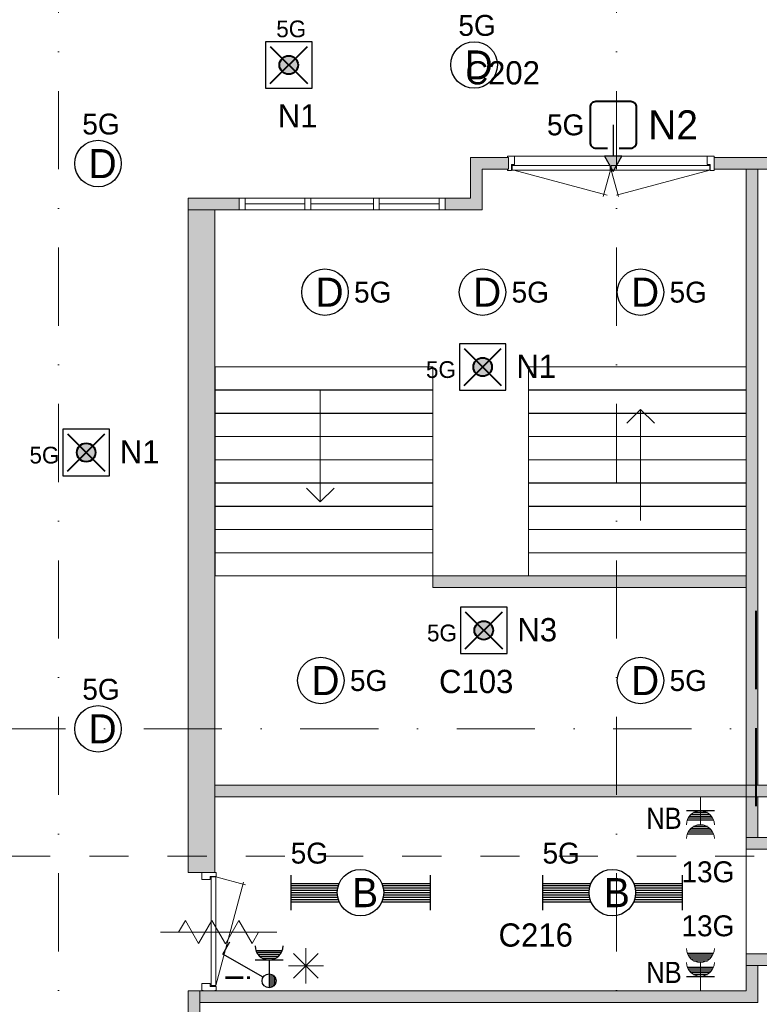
# Model space of a CAD drawing. Header units: millimetres. Extents: x 84337 to 168437, y -3060 to 56340.
# Tile 45 of 84: x 93987 to 100348, y 36099 to 44570. Entities that reach past the tile are written whole.
import ezdxf
from ezdxf.enums import TextEntityAlignment as Align
from ezdxf.xclip import XClip

# ---------------------------------------------------------------- set-up
doc = ezdxf.new("R2010")
doc.units = ezdxf.units.MM
for name, pattern in [('DGN1', [504.6, 0, -504.6]), ('DGN2', [672.8, 336.4, -336.4]), ('DGN3', [1009.2, 672.8, -336.4]), ('DGN4', [1345.6, 672.8, -336.4, 0, -336.4])]:
    doc.linetypes.add(name, pattern=pattern)
for name, color, linetype in [('1', 7, 'Continuous'), ('12', 7, 'Continuous'), ('16', 7, 'Continuous'), ('17', 7, 'Continuous'), ('18', 7, 'Continuous'), ('20', 7, 'Continuous'), ('24', 7, 'Continuous'), ('30', 7, 'Continuous'), ('32', 7, 'Continuous'), ('33', 7, 'Continuous'), ('48', 7, 'Continuous'), ('5', 7, 'Continuous'), ('54', 7, 'Continuous'), ('56', 7, 'Continuous'), ('58', 7, 'Continuous'), ('61', 7, 'Continuous'), ('62', 7, 'Continuous')]:
    doc.layers.add(name, color=color, linetype=linetype)
doc.styles.add('dgn001', font='dgn001.shx')
doc.styles.add('dgn003', font='dgn003.shx')

# ---------------------------------------------------------------- blocks, each defined once
blk = doc.blocks.new('EA19')
at = {"layer": '18', "color": 3, "linetype": 'Continuous', "lineweight": 30}
for p, q in [((-600, 150), (-600, -150)), ((600, 150), (600, -150)), ((-600, 80), (-182, 80)), ((-600, 60), (-190, 60)), ((-600, 40), (-195, 40)), ((-600, 20), (-200, 20)), ((-600, 0), (-200, 0)), ((182, 80), (600, 80)), ((190, 60), (600, 60)), ((195, 40), (600, 40)), ((200, 20), (600, 20)), ((200, 0), (600, 0)), ((-600, -20), (-200, -20)), ((-600, -40), (-195, -40)), ((-600, -60), (-190, -60)), ((-600, -80), (-182, -80)), ((182, -80), (600, -80)), ((190, -60), (600, -60)), ((195, -40), (600, -40)), ((200, -20), (600, -20))]:
    blk.add_line(p, q, dxfattribs=at)
blk.add_circle((0, 0), 200, dxfattribs=at)
at = {"layer": '18', "color": 1, "linetype": 'Continuous', "lineweight": 0, "style": 'dgn001'}
blk.add_text('5G', height=180, dxfattribs=at).set_placement((-600, 250))
at = {"layer": '18', "color": 2, "linetype": 'Continuous', "lineweight": 13, "style": 'dgn001'}
blk.add_text('B', height=250, dxfattribs=at).set_placement((39.7, 0), align=Align.MIDDLE_CENTER)
blk = doc.blocks.new('EA110')
at = {"layer": '18', "color": 3, "linetype": 'Continuous', "lineweight": 30}
for p, q in [((-600, 150), (-600, -150)), ((600, 150), (600, -150)), ((-600, 80), (-182, 80)), ((-600, 60), (-190, 60)), ((-600, 40), (-195, 40)), ((-600, 20), (-200, 20)), ((-600, 0), (-200, 0)), ((182, 80), (600, 80)), ((190, 60), (600, 60)), ((195, 40), (600, 40)), ((200, 20), (600, 20)), ((200, 0), (600, 0)), ((-600, -20), (-200, -20)), ((-600, -40), (-195, -40)), ((-600, -60), (-190, -60)), ((-600, -80), (-182, -80)), ((182, -80), (600, -80)), ((190, -60), (600, -60)), ((195, -40), (600, -40)), ((200, -20), (600, -20))]:
    blk.add_line(p, q, dxfattribs=at)
blk.add_circle((0, 0), 200, dxfattribs=at)
at = {"layer": '18', "color": 1, "linetype": 'Continuous', "lineweight": 0, "style": 'dgn001'}
blk.add_text('5G', height=180, dxfattribs=at).set_placement((-600, 250))
at = {"layer": '18', "color": 2, "linetype": 'Continuous', "lineweight": 13, "style": 'dgn001'}
blk.add_text('B', height=250, dxfattribs=at).set_placement((39.7, 0), align=Align.MIDDLE_CENTER)
blk = doc.blocks.new('ED94')
at = {"layer": '20'}
h = blk.add_hatch(color=4, dxfattribs=at)
edge = h.paths.add_edge_path()
edge.add_arc((-0.4, -0.1), 80, 0, 360)
at = {"layer": '20', "color": 4, "linetype": 'Continuous', "lineweight": 40}
for p, q in [((-160, 160), (160, -160)), ((-160, -160), (160, 160))]:
    blk.add_line(p, q, dxfattribs=at)
at = {"layer": '20', "color": 3, "linetype": 'Continuous', "lineweight": 30, "flags": 128}
blk.add_lwpolyline([(-200, -200), (200, -200), (200, 200), (-200, 200), (-200, -200)], dxfattribs=at)
at = {"layer": '20', "color": 4, "linetype": 'Continuous', "lineweight": 40}
blk.add_circle((-0.4, -0.1), 80, dxfattribs=at)
at = {"layer": '20', "color": 2, "linetype": 'Continuous', "lineweight": 30, "style": 'dgn001'}
blk.add_text('N3', height=200, dxfattribs=at).set_placement((288.8, -94.4))
at = {"layer": '20', "color": 1, "linetype": 'Continuous', "lineweight": 13, "style": 'dgn001'}
blk.add_text('5G', height=144, dxfattribs=at).set_placement((-231.2, -94.4), align=Align.RIGHT)
blk = doc.blocks.new('ED98')
at = {"layer": '20'}
h = blk.add_hatch(color=4, dxfattribs=at)
edge = h.paths.add_edge_path()
edge.add_arc((-0.4, -0.1), 80, 0, 360)
at = {"layer": '20', "color": 4, "linetype": 'Continuous', "lineweight": 40}
for p, q in [((-160, 160), (160, -160)), ((-160, -160), (160, 160))]:
    blk.add_line(p, q, dxfattribs=at)
at = {"layer": '20', "color": 3, "linetype": 'Continuous', "lineweight": 30, "flags": 128}
blk.add_lwpolyline([(-200, -200), (200, -200), (200, 200), (-200, 200), (-200, -200)], dxfattribs=at)
at = {"layer": '20', "color": 4, "linetype": 'Continuous', "lineweight": 40}
blk.add_circle((-0.4, -0.1), 80, dxfattribs=at)
at = {"layer": '20', "color": 1, "linetype": 'Continuous', "lineweight": 13, "style": 'dgn001'}
blk.add_text('5G', height=144, dxfattribs=at).set_placement((21.2, 238.4), align=Align.CENTER)
at = {"layer": '20', "color": 2, "linetype": 'Continuous', "lineweight": 30, "style": 'dgn001'}
blk.add_text('N1', height=200, dxfattribs=at).set_placement((76.6, -337.6), align=Align.TOP_CENTER)
blk = doc.blocks.new('ED99')
at = {"layer": '20'}
h = blk.add_hatch(color=4, dxfattribs=at)
edge = h.paths.add_edge_path()
edge.add_arc((-0.4, -0.1), 80, 0, 360)
at = {"layer": '20', "color": 4, "linetype": 'Continuous', "lineweight": 40}
for p, q in [((-160, 160), (160, -160)), ((-160, -160), (160, 160))]:
    blk.add_line(p, q, dxfattribs=at)
at = {"layer": '20', "color": 3, "linetype": 'Continuous', "lineweight": 30, "flags": 128}
blk.add_lwpolyline([(-200, -200), (200, -200), (200, 200), (-200, 200), (-200, -200)], dxfattribs=at)
at = {"layer": '20', "color": 4, "linetype": 'Continuous', "lineweight": 40}
blk.add_circle((-0.4, -0.1), 80, dxfattribs=at)
at = {"layer": '20', "color": 2, "linetype": 'Continuous', "lineweight": 30, "style": 'dgn001'}
blk.add_text('N1', height=200, dxfattribs=at).set_placement((288.8, -94.4))
at = {"layer": '20', "color": 1, "linetype": 'Continuous', "lineweight": 13, "style": 'dgn001'}
blk.add_text('5G', height=144, dxfattribs=at).set_placement((-231.2, -94.4), align=Align.RIGHT)
blk = doc.blocks.new('ED921')
at = {"layer": '20'}
h = blk.add_hatch(color=4, dxfattribs=at)
edge = h.paths.add_edge_path()
edge.add_arc((-0.4, -0.1), 80, 0, 360)
at = {"layer": '20', "color": 4, "linetype": 'Continuous', "lineweight": 40}
for p, q in [((-160, 160), (160, -160)), ((-160, -160), (160, 160))]:
    blk.add_line(p, q, dxfattribs=at)
at = {"layer": '20', "color": 3, "linetype": 'Continuous', "lineweight": 30, "flags": 128}
blk.add_lwpolyline([(-200, -200), (200, -200), (200, 200), (-200, 200), (-200, -200)], dxfattribs=at)
at = {"layer": '20', "color": 4, "linetype": 'Continuous', "lineweight": 40}
blk.add_circle((-0.4, -0.1), 80, dxfattribs=at)
at = {"layer": '20', "color": 2, "linetype": 'Continuous', "lineweight": 30, "style": 'dgn001'}
blk.add_text('N1', height=200, dxfattribs=at).set_placement((288.8, -94.4))
at = {"layer": '20', "color": 1, "linetype": 'Continuous', "lineweight": 13, "style": 'dgn001'}
blk.add_text('5G', height=144, dxfattribs=at).set_placement((-231.2, -94.4), align=Align.RIGHT)
blk = doc.blocks.new('EG22')
at = {"layer": '20'}
blk.add_hatch(color=3, dxfattribs=at).paths.add_polyline_path([(0, -600), (75, -470), (-75, -470)])
at = {"layer": '20', "color": 3, "linetype": 'Continuous', "lineweight": 30}
blk.add_line((0, -200), (0, -470), dxfattribs=at)
at = {"layer": '20', "color": 4, "linetype": 'Continuous', "lineweight": 40, "flags": 128}
blk.add_lwpolyline([(50, -400), (150, -400), (150, -400.2, 0.414214), (200, -350.2), (200, -350), (200, -50), (200, -50.2, 0.414214), (150, -0.2), (150, 0), (-150, 0), (-150, -0.2, 0.414214), (-200, -50.2), (-200, -50), (-200, -350), (-200, -350.2, 0.414214), (-150, -400.2), (-150, -400), (-50, -400)], format="xyb", dxfattribs=at)
at = {"layer": '20', "color": 3, "linetype": 'Continuous', "lineweight": 30, "flags": 128}
blk.add_lwpolyline([(0, -600), (75, -470), (-75, -470), (0, -600)], dxfattribs=at)
at = {"layer": '20', "color": 2, "linetype": 'DGN1', "lineweight": 13, "style": 'dgn001'}
blk.add_text('N2', height=250, dxfattribs=at).set_placement((301, -200), align=Align.MIDDLE_LEFT)
at = {"layer": '20', "color": 1, "linetype": 'DGN1', "lineweight": 0, "style": 'dgn001'}
blk.add_text('5G', height=180, dxfattribs=at).set_placement((-249, -200), align=Align.MIDDLE_RIGHT)
blk = doc.blocks.new('EC6124')
at = {"layer": '18', "color": 3, "linetype": 'Continuous', "lineweight": 30}
blk.add_circle((0, 0), 200, dxfattribs=at)
at = {"layer": '18', "color": 1, "linetype": 'Continuous', "lineweight": 13, "style": 'dgn001'}
blk.add_text('5G', height=180, dxfattribs=at).set_placement((25.5, 250), align=Align.CENTER)
at = {"layer": '18', "color": 2, "linetype": 'Continuous', "lineweight": 13, "style": 'dgn001'}
blk.add_text('D', height=250, dxfattribs=at).set_placement((39.6, 0), align=Align.MIDDLE_CENTER)
blk = doc.blocks.new('EC6125')
at = {"layer": '18', "color": 3, "linetype": 'Continuous', "lineweight": 30}
blk.add_circle((0, 0), 200, dxfattribs=at)
at = {"layer": '18', "color": 1, "linetype": 'Continuous', "lineweight": 13, "style": 'dgn001'}
blk.add_text('5G', height=180, dxfattribs=at).set_placement((25.5, 250), align=Align.CENTER)
at = {"layer": '18', "color": 2, "linetype": 'Continuous', "lineweight": 13, "style": 'dgn001'}
blk.add_text('D', height=250, dxfattribs=at).set_placement((39.6, 0), align=Align.MIDDLE_CENTER)
blk = doc.blocks.new('EC6126')
at = {"layer": '18', "color": 3, "linetype": 'Continuous', "lineweight": 30}
blk.add_circle((0, 0), 200, dxfattribs=at)
at = {"layer": '18', "color": 1, "linetype": 'Continuous', "lineweight": 13, "style": 'dgn001'}
blk.add_text('5G', height=180, dxfattribs=at).set_placement((25.5, 250), align=Align.CENTER)
at = {"layer": '18', "color": 2, "linetype": 'Continuous', "lineweight": 13, "style": 'dgn001'}
blk.add_text('D', height=250, dxfattribs=at).set_placement((39.6, 0), align=Align.MIDDLE_CENTER)
blk = doc.blocks.new('EC6458')
at = {"layer": '18', "color": 3, "linetype": 'Continuous', "lineweight": 30}
blk.add_circle((-0.01, 0), 200, dxfattribs=at)
at = {"layer": '18', "color": 2, "linetype": 'Continuous', "lineweight": 13, "style": 'dgn001'}
blk.add_text('D', height=249.99, dxfattribs=at).set_placement((39.635, -0.005), align=Align.MIDDLE_CENTER)
at = {"layer": '18', "color": 1, "linetype": 'Continuous', "lineweight": 13, "style": 'dgn001'}
blk.add_text('5G', height=180, dxfattribs=at).set_placement((249.98, 0), align=Align.MIDDLE_LEFT)
blk = doc.blocks.new('EC6459')
at = {"layer": '18', "color": 3, "linetype": 'Continuous', "lineweight": 30}
blk.add_circle((-0.01, 0), 200, dxfattribs=at)
at = {"layer": '18', "color": 2, "linetype": 'Continuous', "lineweight": 13, "style": 'dgn001'}
blk.add_text('D', height=249.99, dxfattribs=at).set_placement((39.635, -0.005), align=Align.MIDDLE_CENTER)
at = {"layer": '18', "color": 1, "linetype": 'Continuous', "lineweight": 13, "style": 'dgn001'}
blk.add_text('5G', height=180, dxfattribs=at).set_placement((249.98, 0), align=Align.MIDDLE_LEFT)
blk = doc.blocks.new('EC6460')
at = {"layer": '18', "color": 3, "linetype": 'Continuous', "lineweight": 30}
blk.add_circle((-0.01, 0), 200, dxfattribs=at)
at = {"layer": '18', "color": 2, "linetype": 'Continuous', "lineweight": 13, "style": 'dgn001'}
blk.add_text('D', height=249.99, dxfattribs=at).set_placement((39.635, -0.005), align=Align.MIDDLE_CENTER)
at = {"layer": '18', "color": 1, "linetype": 'Continuous', "lineweight": 13, "style": 'dgn001'}
blk.add_text('5G', height=180, dxfattribs=at).set_placement((249.98, 0), align=Align.MIDDLE_LEFT)
blk = doc.blocks.new('EC6461')
at = {"layer": '18', "color": 3, "linetype": 'Continuous', "lineweight": 30}
blk.add_circle((-0.01, 0), 200, dxfattribs=at)
at = {"layer": '18', "color": 2, "linetype": 'Continuous', "lineweight": 13, "style": 'dgn001'}
blk.add_text('D', height=249.99, dxfattribs=at).set_placement((39.635, -0.005), align=Align.MIDDLE_CENTER)
at = {"layer": '18', "color": 1, "linetype": 'Continuous', "lineweight": 13, "style": 'dgn001'}
blk.add_text('5G', height=180, dxfattribs=at).set_placement((249.98, 0), align=Align.MIDDLE_LEFT)
blk = doc.blocks.new('EC6462')
at = {"layer": '18', "color": 3, "linetype": 'Continuous', "lineweight": 30}
blk.add_circle((-0.01, 0), 200, dxfattribs=at)
at = {"layer": '18', "color": 2, "linetype": 'Continuous', "lineweight": 13, "style": 'dgn001'}
blk.add_text('D', height=249.99, dxfattribs=at).set_placement((39.635, -0.005), align=Align.MIDDLE_CENTER)
at = {"layer": '18', "color": 1, "linetype": 'Continuous', "lineweight": 13, "style": 'dgn001'}
blk.add_text('5G', height=180, dxfattribs=at).set_placement((249.98, 0), align=Align.MIDDLE_LEFT)
blk = doc.blocks.new('EM18')
at = {"layer": '16', "color": 3, "linetype": 'Continuous', "lineweight": 30}
for p, q in [((-112, 320), (112, 320)), ((-105, 305), (105, 305)), ((-95, 288), (95, 288)), ((-82, 272), (82, 272)), ((-60, 255), (60, 255)), ((-112, 200), (112, 200)), ((-105, 185), (105, 185)), ((-120, 120), (120, 120)), ((-95, 168), (95, 168)), ((-82, 152), (82, 152)), ((-60, 135), (60, 135))]:
    blk.add_line(p, q, dxfattribs=at)
at = {"layer": '16', "color": 3, "linetype": 'Continuous', "lineweight": 0}
blk.add_line((0, 240), (0, 0), dxfattribs=at)
for centre in [(0, 360), (0, 240)]:
    blk.add_arc(centre, 120, 180, 0, dxfattribs=at)
at = {"layer": '16', "color": 2, "linetype": 'Continuous', "lineweight": 0, "style": 'dgn001'}
blk.add_text('13G', height=180, dxfattribs=at).set_placement((64.5, 465), align=Align.CENTER)
blk = doc.blocks.new('EM110')
at = {"layer": '16', "color": 3, "linetype": 'Continuous', "lineweight": 0}
blk.add_line((0, -240), (0, 0), dxfattribs=at)
at = {"layer": '16', "color": 3, "linetype": 'Continuous', "lineweight": 30}
for p, q in [((120, -120), (-120, -120)), ((95, -168), (-95, -168)), ((82, -152), (-82, -152)), ((60, -135), (-60, -135)), ((112, -200), (-112, -200)), ((105, -185), (-105, -185)), ((112, -320), (-112, -320)), ((105, -305), (-105, -305)), ((95, -288), (-95, -288)), ((82, -272), (-82, -272)), ((60, -255), (-60, -255))]:
    blk.add_line(p, q, dxfattribs=at)
at = {"layer": '16', "color": 3, "linetype": 'Continuous', "lineweight": 0}
for centre in [(0, -240), (0, -360)]:
    blk.add_arc(centre, 120, 0, 180, dxfattribs=at)
at = {"layer": '16', "color": 2, "linetype": 'Continuous', "lineweight": 0, "style": 'dgn001'}
blk.add_text('13G', height=180, dxfattribs=at).set_placement((64.5, -555), align=Align.TOP_CENTER)
blk = doc.blocks.new('EK61')
at = {"layer": '1', "color": 3, "linetype": 'Continuous', "lineweight": 30}
for p, q in [((-398, 230), (-338, 335)), ((-112, 260), (112, 260)), ((-50, 30), (-398, 230)), ((-120, 180), (120, 180)), ((-105, 245), (105, 245)), ((-95, 228), (95, 228)), ((-82, 212), (82, 212)), ((-60, 195), (60, 195)), ((0, 180), (0, 60)), ((0, 60), (0, -60)), ((15, 58), (15, -58)), ((32, 50), (32, -50)), ((48, 35), (48, -35))]:
    blk.add_line(p, q, dxfattribs=at)
blk.add_circle((0, 0), 60, dxfattribs=at)
blk.add_arc((0, 300), 120, 180, 0, dxfattribs=at)
blk = doc.blocks.new('79B1032')
at = {"layer": '12', "color": 92, "linetype": 'Continuous', "lineweight": 0, "true_color": 0x00e100}
for p, q in [((-343.72, 0), (-285.98, 100.02)), ((-285.98, 100.02), (-171.88, -97.62)), ((-171.88, -97.62), (-57.68, 100.18)), ((-57.68, 100.18), (58, -100.18)), ((58, -100.18), (173.68, 100.18)), ((173.68, 100.18), (287.88, -97.62)), ((287.88, -97.62), (344.24, 0))]:
    blk.add_line(p, q, dxfattribs=at)
at = {"layer": '12', "color": 7, "linetype": 'Continuous', "lineweight": 0}
blk.add_line((500.48, 0), (-500.5, 0), dxfattribs=at)
blk = doc.blocks.new('50E03_329_B02 - Default')
at = {"layer": '62'}
for color, points in [(7, [(8120.04, 41507.77), (7894.76, 41507.77), (7894.76, 41157.77), (7574.76, 41157.77), (7574.76, 41257.77), (7794.76, 41257.77), (7794.76, 41607.77), (8120.04, 41607.77)]), (7, [(12764.76, 41157.77), (12664.76, 41157.77), (12664.76, 41507.77), (9889.76, 41507.77), (9889.76, 41607.77), (12764.76, 41607.77)]), (7, [(10164.76, 41507.77), (10264.76, 41507.77), (10264.76, 36207.77), (10164.76, 36207.77)]), (7, [(5804.76, 41157.77), (5364.76, 41157.77), (5364.76, 41257.77), (5804.76, 41257.77)]), (7, [(5364.76, 41157.77), (5594.76, 41157.77), (5594.76, 35457.77), (5364.76, 35457.77)]), (7, [(7469.76, 37907.77), (10164.76, 37907.77), (10164.76, 38007.77), (7469.76, 38007.77)]), (9, [(5594.76, 36107.77), (10164.76, 36107.77), (10164.76, 36207.77), (5594.76, 36207.77)]), (9, [(11404.76, 36107.77), (10164.76, 36107.77), (10164.76, 36207.77), (11404.76, 36207.77)]), (7, [(10264.76, 35757.77), (10164.76, 35757.77), (10164.76, 36107.77), (10264.76, 36107.77)]), (7, [(10364.76, 35757.77), (10164.76, 35757.77), (10164.76, 35657.77), (10364.76, 35657.77)]), (7, [(10164.76, 34757.77), (10364.76, 34757.77), (10364.76, 34657.77), (10164.76, 34657.77)]), (7, [(10164.76, 34657.77), (10264.76, 34657.77), (10264.76, 34337.77), (5464.76, 34337.77), (5464.76, 34437.77), (10164.76, 34437.77)]), (7, [(5364.76, 34437.77), (5464.76, 34437.77), (5464.76, 31937.77), (5814.76, 31937.77), (5814.76, 31837.77), (5364.76, 31837.77)])]:
    blk.add_hatch(color=color, dxfattribs=at).paths.add_polyline_path(points)
at = {"layer": '16', "color": 92, "linetype": 'Continuous', "lineweight": 0, "true_color": 0x00e100}
for p, q in [((10164.76, 34757.77), (10164.76, 34437.77)), ((10164.76, 34757.77), (10464.76, 34757.77)), ((10264.76, 34657.77), (10264.76, 34337.77)), ((10264.76, 34657.77), (10364.76, 34657.77))]:
    blk.add_line(p, q, dxfattribs=at)
at = {"layer": '16', "color": 92, "linetype": 'Continuous', "lineweight": 0, "true_color": 0x00e100, "flags": 128}
for points in [[(9889.76, 41607.77), (12764.76, 41607.77), (12764.76, 41157.77), (12664.76, 41157.77), (12664.76, 41507.77), (9889.76, 41507.77), (9889.76, 41607.77)], [(11404.76, 35907.77), (11404.76, 36207.77), (10164.76, 36207.77), (10164.76, 35657.77), (10464.76, 35657.77), (10464.76, 35907.77), (11404.76, 35907.77)], [(11304.76, 36007.77), (11304.76, 36107.77), (10264.76, 36107.77), (10264.76, 35757.77), (10364.76, 35757.77), (10364.76, 36007.77), (11304.76, 36007.77)], [(5364.76, 34437.77), (5364.76, 31837.77), (5814.76, 31837.77), (5814.76, 31937.77), (5464.76, 31937.77), (5464.76, 34437.77), (5364.76, 34437.77)]]:
    blk.add_lwpolyline(points, dxfattribs=at)
at = {"layer": '17', "color": 92, "linetype": 'Continuous', "lineweight": 0, "true_color": 0x00e100, "flags": 128}
for points in [[(7894.76, 41157.77), (7574.76, 41157.77), (7574.76, 41257.77), (7794.76, 41257.77), (7794.76, 41607.77), (8120.04, 41607.77), (8120.04, 41507.77), (7894.76, 41507.77), (7894.76, 41157.77)], [(10264.76, 41507.77), (10164.76, 41507.77), (10164.76, 36207.77), (10264.76, 36207.77), (10264.76, 41507.77)], [(5364.76, 41157.77), (5804.76, 41157.77), (5804.76, 41257.77), (5364.76, 41257.77), (5364.76, 41157.77)], [(5594.76, 41157.77), (5364.76, 41157.77), (5364.76, 35457.77), (5594.76, 35457.77), (5594.76, 41157.77)], [(10164.76, 37907.77), (7469.76, 37907.77), (7469.76, 38007.77), (10164.76, 38007.77), (10164.76, 37907.77)], [(5594.76, 36107.77), (10164.76, 36107.77), (10164.76, 36207.77), (5594.76, 36207.77), (5594.76, 36107.77)], [(10264.76, 34337.77), (5464.76, 34337.77), (5464.76, 34437.77), (10164.76, 34437.77)]]:
    blk.add_lwpolyline(points, dxfattribs=at)
at = {"layer": '24', "color": 7, "linetype": 'Continuous', "lineweight": 0}
for p, q in [((6501.77, 39599.84), (6501.77, 38645.53)), ((9256.85, 39439.95), (9138.22, 39321.4)), ((9256.85, 38485.64), (9256.85, 39439.95)), ((9256.85, 39439.95), (9375.48, 39321.4)), ((6501.77, 38645.53), (6383.14, 38764.08)), ((6501.77, 38645.53), (6620.4, 38764.08))]:
    blk.add_line(p, q, dxfattribs=at)
at = {"layer": '24', "color": 7, "linetype": 'Continuous', "lineweight": 0, "flags": 128}
for points in [[(7469.76, 39607.77), (5598.05, 39607.77), (5598.05, 39806.17), (7469.76, 39806.17), (7469.76, 39607.77)], [(10164.76, 39607.77), (8293.05, 39607.77), (8293.05, 39806.17), (10164.76, 39806.17), (10164.76, 39607.77)], [(7469.76, 39407.77), (5598.05, 39407.77), (5598.05, 39606.17), (7469.76, 39606.17), (7469.76, 39407.77)], [(10164.76, 39407.77), (8293.05, 39407.77), (8293.05, 39606.17), (10164.76, 39606.17), (10164.76, 39407.77)], [(7469.76, 39207.77), (5598.05, 39207.77), (5598.05, 39406.17), (7469.76, 39406.17), (7469.76, 39207.77)], [(10164.76, 39207.77), (8293.05, 39207.77), (8293.05, 39406.17), (10164.76, 39406.17), (10164.76, 39207.77)], [(7469.76, 39007.77), (5598.05, 39007.77), (5598.05, 39206.17), (7469.76, 39206.17), (7469.76, 39007.77)], [(10164.76, 39007.77), (8293.05, 39007.77), (8293.05, 39206.17), (10164.76, 39206.17), (10164.76, 39007.77)], [(7469.76, 38807.77), (5598.05, 38807.77), (5598.05, 39006.17), (7469.76, 39006.17), (7469.76, 38807.77)], [(10164.76, 38807.77), (8293.05, 38807.77), (8293.05, 39006.17), (10164.76, 39006.17), (10164.76, 38807.77)], [(7469.76, 38607.77), (5598.05, 38607.77), (5598.05, 38806.17), (7469.76, 38806.17), (7469.76, 38607.77)], [(10164.76, 38607.77), (8293.05, 38607.77), (8293.05, 38806.17), (10164.76, 38806.17), (10164.76, 38607.77)], [(7469.76, 38407.77), (5598.05, 38407.77), (5598.05, 38606.17), (7469.76, 38606.17), (7469.76, 38407.77)], [(10164.76, 38407.77), (8293.05, 38407.77), (8293.05, 38606.17), (10164.76, 38606.17), (10164.76, 38407.77)], [(7469.76, 38207.77), (5598.05, 38207.77), (5598.05, 38406.17), (7469.76, 38406.17), (7469.76, 38207.77)], [(10164.76, 38207.77), (8293.05, 38207.77), (8293.05, 38406.17), (10164.76, 38406.17), (10164.76, 38207.77)], [(7469.76, 38007.77), (5598.05, 38007.77), (5598.05, 38206.17), (7469.76, 38206.17), (7469.76, 38007.77)], [(10164.76, 38007.77), (8293.05, 38007.77), (8293.05, 38206.17), (10164.76, 38206.17), (10164.76, 38007.77)]]:
    blk.add_lwpolyline(points, dxfattribs=at)
at = {"layer": '30', "color": 3, "linetype": 'Continuous', "lineweight": 0}
blk.add_line((10164.76, 35657.77), (10164.76, 34757.77), dxfattribs=at)
at = {"layer": '32', "color": 3, "linetype": 'Continuous', "lineweight": 0}
for p, q in [((5854.76, 41257.77), (7574.76, 41257.77)), ((5854.76, 41157.77), (5854.76, 41257.77)), ((5854.76, 41207.77), (6369.76, 41207.77)), ((6419.76, 41207.77), (6959.76, 41207.77)), ((7009.76, 41207.77), (7524.76, 41207.77)), ((7574.76, 41157.77), (5854.76, 41157.77))]:
    blk.add_line(p, q, dxfattribs=at)
at = {"layer": '32', "color": 3, "linetype": 'Continuous', "lineweight": 0, "flags": 128}
for points in [[(5804.76, 41257.77), (5854.76, 41257.77), (5854.76, 41157.77), (5804.76, 41157.77), (5804.76, 41257.77)], [(6369.76, 41257.77), (6419.76, 41257.77), (6419.76, 41157.77), (6369.76, 41157.77), (6369.76, 41257.77)], [(6959.76, 41257.77), (7009.76, 41257.77), (7009.76, 41157.77), (6959.76, 41157.77), (6959.76, 41257.77)], [(7524.76, 41257.77), (7574.76, 41257.77), (7574.76, 41157.77), (7524.76, 41157.77), (7524.76, 41257.77)]]:
    blk.add_lwpolyline(points, dxfattribs=at)
at = {"layer": '33', "color": 1, "linetype": 'Continuous', "lineweight": 0}
for p, q in [((8166.83, 41499.77), (8968.55, 41284.95)), ((8996.83, 41499.77), (8935.51, 41270.9)), ((9004.7, 41499.77), (9066.02, 41270.9)), ((9851.76, 41499.77), (9050.04, 41284.95)), ((5602.76, 35419.77), (5859.2, 35351.06)), ((5602.76, 34485.07), (5840.87, 35373.68))]:
    blk.add_line(p, q, dxfattribs=at)
at = {"layer": '33', "color": 92, "linetype": 'Continuous', "lineweight": 13, "true_color": 0x00e100, "flags": 128}
for points in [[(8111.02, 41507.77), (8111.02, 41496.77), (8146.02, 41496.77), (8146.02, 41546.77), (8171.02, 41546.77), (8171.02, 41618.77), (8111.02, 41618.77), (8111.02, 41607.77)], [(9889.76, 41507.77), (9889.76, 41496.77), (9854.76, 41496.77), (9854.76, 41546.77), (9829.76, 41546.77), (9829.76, 41618.77), (9889.76, 41618.77), (9889.76, 41607.77)], [(5594.76, 35457.77), (5605.76, 35457.77), (5605.76, 35422.77), (5555.76, 35422.77), (5555.76, 35397.77), (5483.76, 35397.77), (5483.76, 35457.77), (5494.76, 35457.77)], [(5594.76, 34441.09), (5605.76, 34441.09), (5605.76, 34476.09), (5555.76, 34476.09), (5555.76, 34501.09), (5483.76, 34501.09), (5483.76, 34441.09), (5494.76, 34441.09)]]:
    blk.add_lwpolyline(points, dxfattribs=at)
at = {"layer": '33', "color": 2, "linetype": 'Continuous', "lineweight": 13, "true_color": 0xf0f000, "flags": 128}
for points in [[(8152.43, 41499.77), (8996.4, 41499.77), (8996.4, 41539.77), (8152.43, 41539.77), (8152.43, 41499.77)], [(9851.76, 41499.77), (9003.51, 41499.77), (9003.51, 41539.77), (9851.76, 41539.77), (9851.76, 41499.77)], [(5602.76, 34485.07), (5602.76, 35419.77), (5562.76, 35419.77), (5562.76, 34485.07), (5602.76, 34485.07)]]:
    blk.add_lwpolyline(points, dxfattribs=at)
at = {"layer": '56', "color": 3, "linetype": 'DGN4', "lineweight": 0}
for p, q in [((4249.76, 50407.77), (4249.76, 1494.98)), ((9049.76, 50407.77), (9049.76, 1494.98)), ((51564.76, 36692.77), (-3435.24, 36692.77))]:
    blk.add_line(p, q, dxfattribs=at)
at = {"layer": '58', "color": 3, "linetype": 'DGN2', "lineweight": 0}
blk.add_line((10907.37, 35596.2), (-2390.39, 35596.2), dxfattribs=at)
at = {"layer": '62', "color": 7, "linetype": 'Continuous', "lineweight": 0}
blk.add_line((9829.76, 41618.77), (8171.02, 41618.77), dxfattribs=at)
at = {"layer": '62', "color": 9, "linetype": 'Continuous', "lineweight": 0}
for p, q in [((5804.76, 41257.77), (5804.76, 41157.77)), ((7574.76, 41257.77), (7574.76, 41157.77))]:
    blk.add_line(p, q, dxfattribs=at)
at = {"layer": '62', "color": 7, "linetype": 'Continuous', "lineweight": 0, "flags": 128}
for points in [[(8120.04, 41507.77), (7894.76, 41507.77), (7894.76, 41157.77), (7574.76, 41157.77), (7574.76, 41257.77), (7794.76, 41257.77), (7794.76, 41607.77), (8120.04, 41607.77), (8120.04, 41507.77)], [(12764.76, 41157.77), (12664.76, 41157.77), (12664.76, 41507.77), (9889.76, 41507.77), (9889.76, 41607.77), (12764.76, 41607.77), (12764.76, 41157.77)], [(10164.76, 41507.77), (10264.76, 41507.77), (10264.76, 36207.77), (10164.76, 36207.77), (10164.76, 41507.77)], [(5804.76, 41157.77), (5364.76, 41157.77), (5364.76, 41257.77), (5804.76, 41257.77), (5804.76, 41157.77)], [(5364.76, 41157.77), (5594.76, 41157.77), (5594.76, 35457.77), (5364.76, 35457.77), (5364.76, 41157.77)], [(7469.76, 37907.77), (10164.76, 37907.77), (10164.76, 38007.77), (7469.76, 38007.77), (7469.76, 37907.77)], [(10264.76, 35757.77), (10164.76, 35757.77), (10164.76, 36107.77), (10264.76, 36107.77), (10264.76, 35757.77)], [(10364.76, 35757.77), (10164.76, 35757.77), (10164.76, 35657.77), (10364.76, 35657.77), (10364.76, 35757.77)], [(10164.76, 34757.77), (10364.76, 34757.77), (10364.76, 34657.77), (10164.76, 34657.77), (10164.76, 34757.77)], [(10164.76, 34657.77), (10264.76, 34657.77), (10264.76, 34337.77), (5464.76, 34337.77), (5464.76, 34437.77), (10164.76, 34437.77), (10164.76, 34657.77)], [(5364.76, 34437.77), (5464.76, 34437.77), (5464.76, 31937.77), (5814.76, 31937.77), (5814.76, 31837.77), (5364.76, 31837.77), (5364.76, 34437.77)]]:
    blk.add_lwpolyline(points, dxfattribs=at)
at = {"layer": '62', "color": 9, "linetype": 'Continuous', "lineweight": 0, "flags": 128}
for points in [[(5594.76, 36107.77), (10164.76, 36107.77), (10164.76, 36207.77), (5594.76, 36207.77), (5594.76, 36107.77)], [(11404.76, 36107.77), (10164.76, 36107.77), (10164.76, 36207.77), (11404.76, 36207.77), (11404.76, 36107.77)]]:
    blk.add_lwpolyline(points, dxfattribs=at)
at = {"color": 7, "linetype": 'Continuous', "lineweight": 0}
blk.add_blockref('79B1032', (5627.55, 34944.17), dxfattribs=at)
at = {"layer": '48', "color": 7, "linetype": 'Continuous', "lineweight": 0, "style": 'dgn003'}
for s, p in [('C202', (8071.2, 42336.27)), ('C103', (7843.01, 37100.25)), ('C216', (8354.74, 34918.89))]:
    blk.add_text(s, height=200, dxfattribs=at).set_placement(p, align=Align.MIDDLE_CENTER)
at = {"layer": '61', "color": 7, "linetype": 'Continuous', "lineweight": 0, "style": 'dgn003'}
blk.add_text('i', height=200, rotation=270, dxfattribs=at).set_placement((5786.15, 34553.02), align=Align.MIDDLE_CENTER)
blk = doc.blocks.new('EAE6115')
at = {"layer": '5', "color": 3, "linetype": 'Continuous', "lineweight": 0}
for p, q in [((106.04, -106.05), (-106.06, 106.05)), ((-106.06, -106.05), (106.04, 106.05)), ((0, -151.5), (0, 151.5)), ((-151.5, 0), (151.5, 0))]:
    blk.add_line(p, q, dxfattribs=at)

msp = doc.modelspace()

# ---------------------------------------------------------------- linework, layer by layer
at = {"layer": '54', "color": 4, "linetype": 'DGN3', "lineweight": 40}
msp.add_line((100321.12, 37802.8), (100321.12, 39759.06), dxfattribs=at)

# ---------------------------------------------------------------- block references
ref = msp.add_blockref('50E03_329_B02 - Default', (90070.43, 1776.72))
XClip(ref).set_block_clipping_path([(-1935.24, 2907.77), (50064.76, 48907.77)])
at = {"color": 1, "linetype": 'Continuous', "lineweight": 0}
for name, p in [('ED98', (96301.36, 44180.34)), ('EC6126', (97895.06, 44180.77)), ('EG22', (99092.01, 43865.23)), ('EC6125', (94660.95, 43332.12)), ('EC6458', (96612.63, 42226.13)), ('EC6459', (97967.78, 42226.13)), ('EC6460', (99326.27, 42226.13)), ('ED921', (97969.44, 41582.31)), ('ED99', (94559.58, 40846.49)), ('ED94', (97978.44, 39316.47)), ('EC6462', (96577.39, 38884.74)), ('EC6461', (99326.27, 38884.74)), ('EC6124', (94660.95, 38469.54)), ('EM110', (99841.65, 37884.49)), ('EA110', (96918.23, 37060.13)), ('EA19', (99083.87, 37060.13)), ('EM18', (99841.65, 36219.81)), ('EK61', (96131.82, 36301.75)), ('EAE6115', (96449.47, 36430.67))]:
    msp.add_blockref(name, p, dxfattribs=at)

# ---------------------------------------------------------------- texts
at = {"layer": '5', "color": 1, "linetype": 'Continuous', "lineweight": 0, "style": 'dgn001', "width": 0.9}
for p in [(99376.42, 37609), (99376.42, 36283.03)]:
    msp.add_text('NB', height=181.8, dxfattribs=at).set_placement(p)

doc.saveas('drawing.dxf')
